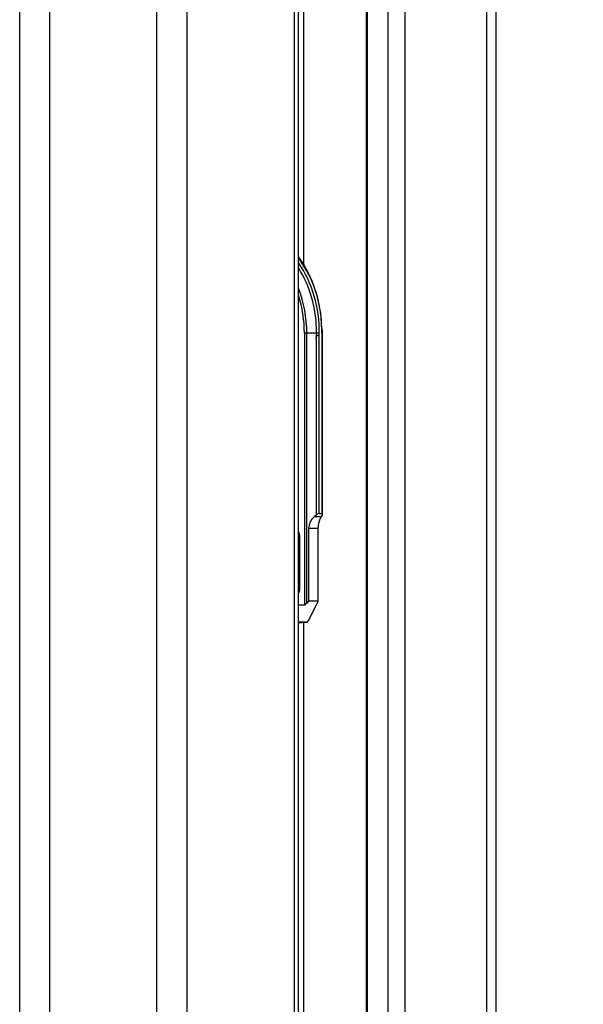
# Model space of a CAD drawing. Header units: millimetres. Extents: x 20 to 19889, y 40 to 15516.
# Tile 111 of 115: x 17965 to 18174, y 6410 to 6776. Entities that reach past the tile are written whole.
import ezdxf

# ---------------------------------------------------------------- set-up
doc = ezdxf.new("R2010")
doc.units = ezdxf.units.MM
doc.header["$LTSCALE"] = 2
doc.layers.add('COMPONENT_GEOMETRY', color=7, linetype='Continuous')
doc.styles.add('SLDTEXTSTYLE0', font='TXT', dxfattribs={"width": 0.75})
doc.dimstyles.new('SLDDIMSTYLE0', dxfattribs={"dimtxt": 100, "dimasz": 6.604, "dimexe": 0, "dimexo": 0.0625, "dimgap": 25, "dimtad": 0, "dimtih": 1, "dimtoh": 1, "dimdec": 1, "dimrnd": 1e-09, "dimzin": 12, "dimdsep": 46, "dimtxsty": 'SLDTEXTSTYLE0', "dimsah": 1, "dimcen": 0.09, "dimadec": 0, "dimazin": 3, "dimtfac": 1, "dimtdec": 1, "dimtofl": 0, "dimtmove": 0, "dimatfit": 3, "dimfxl": 1, "dimfrac": 2, "dimtolj": 1, "dimtzin": 12, "dimarcsym": 0})

# ---------------------------------------------------------------- blocks, each defined once
blk = doc.blocks.new('_D_7')
at = {"layer": 'COMPONENT_GEOMETRY', "color": 7}
for p, q in [((18136.75, 7959.49), (19251.5, 7959.49)), ((19245.15, 7959.49), (19245.15, 5203.33)), ((19045.08, 5183.02), (19014.61, 5183.02)), ((19014.61, 5183.02), (19014.61, 5024.27)), ((19445.22, 5183.02), (19475.69, 5183.02)), ((19475.69, 5183.02), (19475.69, 5024.27)), ((19014.61, 5024.27), (19045.08, 5024.27)), ((19475.69, 5024.27), (19445.22, 5024.27)), ((19245.15, 2118.49), (19245.15, 4874.65)), ((18196.53, 2118.49), (19251.5, 2118.49))]:
    blk.add_line(p, q, dxfattribs=at)
for points in [[(19245.15, 7959.49), (19244.13, 7952.89), (19246.17, 7952.89)], [(19245.15, 2118.49), (19246.17, 2125.1), (19244.13, 2125.1)]]:
    blk.add_solid(points, dxfattribs=at)
at = {"layer": 'COMPONENT_GEOMETRY', "color": 7, "char_height": 100, "attachment_point": 1, "style": 'SLDTEXTSTYLE0'}
for s, insert in [('9\'6.98"', (19045.08, 5153.18)), ('2920.5mm', (18916.96, 5003.56))]:
    blk.add_mtext(s, dxfattribs=dict(at, insert=insert))

msp = doc.modelspace()

# ---------------------------------------------------------------- linework, layer by layer
at = {"color": 8, "linetype": 'Continuous', "lineweight": 25}
for p, q in [((17964.94, 2191.49), (17964.94, 7939.49)), ((17976.01, 7939.49), (17976.01, 2191.49)), ((18015.96, 2191.49), (18015.96, 7939.49)), ((18027.04, 7939.49), (18027.04, 2191.49)), ((18067.14, 2191.49), (18067.14, 7939.49)), ((18070.42, 7939.49), (18070.42, 6685.26)), ((18094.1, 7939.49), (18094.1, 2191.49)), ((18101.88, 2191.49), (18101.88, 7939.49)), ((18108.05, 7939.49), (18108.05, 2191.49)), ((18138.54, 2191.49), (18138.54, 7939.49)), ((18077.22, 6659.49), (18077.51, 6659.49)), ((18068.52, 6583.49), (18069.06, 6583.49)), ((18068.52, 6564.38), (18069.06, 6564.38)), ((18071.37, 6552.02), (18068.52, 6551.87)), ((18070.42, 6551.97), (18070.42, 2191.49))]:
    msp.add_line(p, q, dxfattribs=at)
at = {"color": 7, "linetype": 'Continuous', "lineweight": 25}
for p, q in [((18068.52, 2191.49), (18068.52, 7939.49)), ((18093.67, 7939.49), (18093.67, 2191.49)), ((18141.88, 7939.49), (18141.88, 2191.49)), ((18071.64, 6659.49), (18070.76, 6659.49)), ((18070.76, 6659.49), (18070.76, 6558.49)), ((18075.25, 6659.49), (18071.64, 6659.49)), ((18071.64, 6559.1), (18071.64, 6659.49)), ((18076.3, 6659.49), (18075.25, 6659.49)), ((18075.29, 6591.95), (18075.29, 6658.63)), ((18076.29, 6658.63), (18076.3, 6659.49)), ((18076.29, 6592.49), (18076.29, 6658.63)), ((18077.22, 6659.49), (18077.22, 6592.49)), ((18077.51, 6659.49), (18077.48, 6660.91)), ((18077.51, 6592.2), (18077.51, 6659.49)), ((18075.16, 6657.51), (18075.16, 6591.84)), ((18076.29, 6592.49), (18077.22, 6592.49)), ((18075.16, 6591.84), (18074.45, 6591.25)), ((18077.05, 6591.25), (18074.45, 6591.25)), ((18077.05, 6591.25), (18077.24, 6591.53)), ((18072.33, 6587.01), (18072.33, 6559.92)), ((18072.33, 6587.01), (18075.86, 6587.01)), ((18075.86, 6559.92), (18075.86, 6587.01)), ((18069.06, 6564.38), (18069.06, 6583.49)), ((18072.33, 6559.92), (18071.64, 6559.1)), ((18075.86, 6559.92), (18072.33, 6559.92)), ((18072.57, 6553.04), (18075.86, 6559.92)), ((18068.52, 6558.49), (18070.76, 6558.49)), ((18068.52, 6551.87), (18071.4, 6552.02)), ((18071.37, 6552.02), (18068.52, 6552.02))]:
    msp.add_line(p, q, dxfattribs=at)
for centre, radius, start, end in [((18029.59, 6660.59), 47.64, 0.4141, 35.1837), ((18030.72, 6660.32), 44.54, 358.9309, 31.9229)]:
    msp.add_arc(centre, radius, start, end, dxfattribs=at)
at = {"color": 8, "linetype": 'Continuous', "lineweight": 25}
for centre, radius, start, end in [((18031.94, 6660.86), 45.3, 358.2744, 36.1391), ((18031.15, 6660.42), 45.16, 358.8163, 34.1404), ((18026.71, 6659.76), 44.94, 359.6568, 21.482), ((18025.97, 6659.63), 44.8, 359.8248, 18.1968), ((18062.92, 6583.53), 6.14, 359.6, 24.2218)]:
    msp.add_arc(centre, radius, start, end, dxfattribs=at)
at = {"color": 7, "linetype": 'Continuous', "lineweight": 25}
for centre, major_axis, ratio, start_param, end_param in [((18013.44, 6659.49), (61.81, 0), 0.582425, 6.228244, 6.283185), ((18074.99, 6592.41), (0.924, 0.924), 0.414214, 4.494223, 4.62509), ((18075.59, 6591.49), (0.924, 0.924), 0.414214, 0.392699, 1.483498), ((18076.51, 6591.49), (0.924, 0.924), 0.414214, 5.139995, 6.675884), ((18079.55, 6587.01), (7.21, 0), 0.831789, 2.356194, 3.141593), ((18079.95, 6587.01), (0, 6), 0.682414, 0.785398, 1.570796), ((18071.47, 6559.92), (0.85, 1.39), 0.380275, 3.369518, 4.329449), ((18071.86, 6553.04), (0.707, 0.96), 0.510521, 3.501142, 5.070721)]:
    msp.add_ellipse(centre, major_axis=major_axis, ratio=ratio, start_param=start_param, end_param=end_param, dxfattribs=at)
at = {"color": 8, "linetype": 'Continuous', "lineweight": 25}
msp.add_ellipse((18067.65, 6564.38), major_axis=(-0.01, 2.01), ratio=0.702664, start_param=3.803896, end_param=4.708487, dxfattribs=at)
at = {"color": 7, "linetype": 'Continuous', "lineweight": 25}
for points, knots in [([(18075.29, 6658.63), (18075.29, 6658.63), (18075.28, 6658.63), (18075.28, 6658.63), (18075.28, 6658.63), (18075.27, 6658.6), (18075.25, 6658.5), (18075.21, 6658.13), (18075.18, 6657.79), (18075.16, 6657.51)], [0, 0, 0, 0, 0.001216, 0.00282, 0.005802, 0.018793, 0.070056, 0.274202, 1, 1, 1, 1]), ([(18076.29, 6658.63), (18076.27, 6658.63), (18076.16, 6658.63), (18075.91, 6658.63), (18075.58, 6658.63), (18075.38, 6658.63), (18075.29, 6658.63)], [0, 0, 0, 0, 0.090131, 0.431109, 0.74027, 1, 1, 1, 1])]:
    msp.add_open_spline(points, degree=3, knots=knots, dxfattribs=at)

# ---------------------------------------------------------------- dimensions: what is measured, and where the dimension line sits
at = {"layer": 'COMPONENT_GEOMETRY', "color": 7}
dim = msp.add_linear_dim(base=(19245.15, 7959.49), p1=(18193.99, 2118.49), p2=(18134.21, 7959.49), angle=90, dimstyle='SLDDIMSTYLE0', dxfattribs=at)
dim.commit()
dim.dimension.update_dxf_attribs({"geometry": '_D_7', "text_midpoint": (19245.15, 5038.99), "dimtype": 160})

doc.saveas('drawing.dxf')
